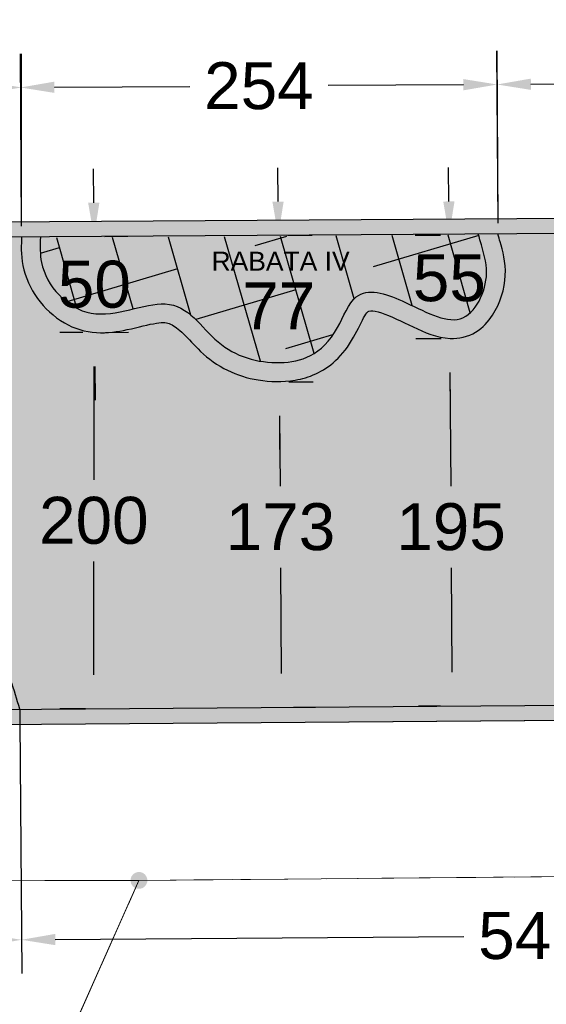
# Model space of a CAD drawing. Extents: x 5491056 to 5491224, y 5912897 to 5913097.
# Tile 8 of 16: x 5491178.89 to 5491181.7, y 5913041.45 to 5913046.69. Entities that reach past the tile are written whole.
import ezdxf

# ---------------------------------------------------------------- set-up
doc = ezdxf.new("R2010")
doc.units = 0
doc.header["$PDSIZE"] = 0.75
doc.linetypes.add('PRZER1-1', pattern=[1, 0.5, -0.5])
doc.linetypes.add('PRZER3-1', pattern=[2, 1.5, -0.5])
doc.layers.get('0').update_dxf_attribs({"linetype": 'CONTINUOUS'})
doc.layers.get('Defpoints').update_dxf_attribs({"linetype": 'CONTINUOUS'})
for name, color, linetype in [('AK_nawierzchnie', 18, 'CONTINUOUS'), ('AK_pomocnicza', 7, 'CONTINUOUS'), ('AK_wymiary', 7, 'CONTINUOUS')]:
    doc.layers.add(name, color=color, linetype=linetype)
for name, color, linetype, lineweight in [('GEPPGD', 7, 'CONTINUOUS', 18), ('GESDZI', 7, 'CONTINUOUS', 18), ('GESKKL', 82, 'CONTINUOUS', 18), ('GESUZY', 96, 'CONTINUOUS', 18)]:
    doc.layers.add(name, color=color, linetype=linetype, lineweight=lineweight)
doc.layers.get('0').off()
doc.styles.add('Arial', font='arial.ttf')
doc.styles.get("Standard").update_dxf_attribs({"font": 'txt.shx'})
doc.dimstyles.new('ARIAL', dxfattribs={"dimtxt": 0.35, "dimasz": 0.18, "dimexe": 0.18, "dimexo": 0.0625, "dimgap": 0.09000000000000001, "dimtad": 0, "dimtih": 1, "dimtoh": 1, "dimdec": 4, "dimzin": 0, "dimdsep": 46, "dimtxsty": 'Arial', "dimcen": 0.09000000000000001, "dimadec": 0, "dimazin": 0, "dimtfac": 1, "dimtdec": 4, "dimtofl": 0, "dimtmove": 0, "dimatfit": 3, "dimfxl": 1, "dimtolj": 1, "dimtzin": 0, "dimarcsym": 0})

# ---------------------------------------------------------------- blocks, each defined once
blk = doc.blocks.new('D_GEPPGD1_2')
blk.add_hatch(color=0).paths.add_polyline_path([(0, -0.045), (0.013906, -0.042798), (0.02645, -0.036406), (0.036406, -0.02645), (0.042798, -0.013906), (0.045, 0), (0.042798, 0.013906), (0.036406, 0.02645), (0.02645, 0.036406), (0.013906, 0.042798), (0, 0.045), (-0.013906, 0.042798), (-0.02645, 0.036406), (-0.036406, 0.02645), (-0.042798, 0.013906), (-0.045, 0), (-0.042798, -0.013906), (-0.036406, -0.02645), (-0.02645, -0.036406), (-0.013906, -0.042798)])
blk = doc.blocks.new('4')
at = {"layer": 'AK_pomocnicza', "linetype": 'Continuous', "lineweight": -3, "true_color": 0xc7c8ca, "transparency": 33554597}
h = blk.add_hatch(color=9, dxfattribs=at)
h.dxf.hatch_style = 1
edge = h.paths.add_edge_path()
edge.add_spline(control_points=[(5491201.616356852, 5912994.484477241), (5491201.6195783, 5912994.484383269), (5491201.62281751, 5912994.484314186), (5491201.676024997, 5912994.483594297), (5491201.723256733, 5912994.487833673), (5491201.770500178, 5912994.485105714), (5491201.781422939, 5912994.482232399), (5491201.786307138, 5912994.480221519), (5491201.787235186, 5912994.480534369), (5491201.798335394, 5912994.461118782), (5491201.805247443, 5912994.441752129), (5491201.819300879, 5912994.366944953), (5491201.821305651, 5912994.298778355), (5491201.829543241, 5912994.165046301), (5491201.833493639, 5912994.096793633), (5491201.884217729, 5912993.989319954), (5491201.91875575, 5912993.949480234), (5491201.998109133, 5912993.903836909), (5491202.040208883, 5912993.894060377), (5491202.158735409, 5912993.88471924), (5491202.234284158, 5912993.900825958), (5491202.365255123, 5912993.962924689), (5491202.408855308, 5912994.007345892), (5491202.45300027, 5912994.050808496), (5491202.4614382, 5912994.058755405), (5491202.475237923, 5912994.071681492)], knot_values=[2.175183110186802, 2.175183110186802, 2.175183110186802, 2.175183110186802, 2.181360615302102, 2.181360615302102, 2.276102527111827, 2.276102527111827, 2.327030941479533, 2.327030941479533, 2.40026300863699, 2.40026300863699, 2.473495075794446, 2.473495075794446, 2.615523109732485, 2.615523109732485, 2.757551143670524, 2.757551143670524, 2.840503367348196, 2.840503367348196, 2.923455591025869, 2.923455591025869, 3.080850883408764, 3.080850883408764, 3.238246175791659, 3.238246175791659, 3.279734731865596, 3.279734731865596, 3.279734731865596, 3.279734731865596], degree=3, periodic=0)
edge.add_line((5491202.475237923, 5912994.071681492), (5491202.424712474, 5912994.163266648))
edge.add_spline(control_points=[(5491202.424712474, 5912994.163266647), (5491202.41014885, 5912994.147873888), (5491202.358102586, 5912994.100212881), (5491202.265895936, 5912993.99019262), (5491201.916042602, 5912993.959384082), (5491201.932952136, 5912994.322537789), (5491201.882893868, 5912994.61013394), (5491201.672464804, 5912994.580622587), (5491201.594461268, 5912994.585455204), (5491201.577831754, 5912994.587409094)], knot_values=[2.142100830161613, 2.142100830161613, 2.142100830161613, 2.142100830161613, 2.16739825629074, 2.354185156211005, 2.635376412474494, 2.905195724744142, 3.11374494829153, 3.256869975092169, 3.298617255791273, 3.298617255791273, 3.298617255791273, 3.298617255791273], degree=3, periodic=0)
edge.add_spline(control_points=[(5491201.577831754, 5912994.587409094), (5491201.439983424, 5912994.603605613), (5491201.279215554, 5912994.776525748), (5491201.211123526, 5912995.106622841), (5491201.4210294, 5912995.43688276), (5491200.975497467, 5912995.741050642), (5491201.105685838, 5912996.103283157), (5491201.255626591, 5912996.181357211), (5491201.300940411, 5912996.203940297)], knot_values=[0.01751422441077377, 0.01751422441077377, 0.01751422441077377, 0.01751422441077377, 0.3635732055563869, 0.8104282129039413, 1.252006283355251, 1.635718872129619, 2.013668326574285, 2.142100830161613, 2.142100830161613, 2.142100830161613, 2.142100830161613], degree=3, periodic=0)
edge.add_line((5491201.300940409, 5912996.203940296), (5491201.252937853, 5912996.291585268))
edge.add_spline(control_points=[(5491201.252937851, 5912996.291585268), (5491201.217949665, 5912996.274458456), (5491201.169704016, 5912996.251185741), (5491201.073745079, 5912996.171683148), (5491201.034260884, 5912996.119150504), (5491200.978242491, 5912996.003307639), (5491200.96123597, 5912995.939377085), (5491200.957744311, 5912995.814601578), (5491200.970136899, 5912995.751943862), (5491201.020413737, 5912995.645244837), (5491201.054299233, 5912995.601534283), (5491201.12765, 5912995.515371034), (5491201.167269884, 5912995.474678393), (5491201.215726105, 5912995.410279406), (5491201.221012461, 5912995.394903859), (5491201.224763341, 5912995.351941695), (5491201.22040817, 5912995.323572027), (5491201.200089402, 5912995.252723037), (5491201.184534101, 5912995.211421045), (5491201.156692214, 5912995.109974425), (5491201.148797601, 5912995.048867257), (5491201.153730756, 5912994.933299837), (5491201.165243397, 5912994.876575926), (5491201.205747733, 5912994.76159595), (5491201.233898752, 5912994.70496796), (5491201.321454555, 5912994.591719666), (5491201.385310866, 5912994.537819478), (5491201.514592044, 5912994.494404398), (5491201.563042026, 5912994.486032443), (5491201.616356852, 5912994.484477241)], knot_values=[0.007442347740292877, 0.007442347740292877, 0.007442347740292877, 0.007442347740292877, 0.1429131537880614, 0.1429131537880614, 0.2858263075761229, 0.2858263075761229, 0.4287394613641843, 0.4287394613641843, 0.5558646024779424, 0.5558646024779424, 0.6829897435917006, 0.6829897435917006, 0.8395631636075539, 0.8395631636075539, 0.9961365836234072, 0.9961365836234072, 1.15271000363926, 1.15271000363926, 1.309283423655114, 1.309283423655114, 1.489433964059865, 1.489433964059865, 1.669584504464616, 1.669584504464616, 1.871265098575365, 1.871265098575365, 2.072945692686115, 2.072945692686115, 2.175183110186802, 2.175183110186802, 2.175183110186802, 2.175183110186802], degree=3, periodic=0)
at = {"layer": 'AK_pomocnicza', "linetype": 'Continuous', "lineweight": -3, "transparency": 33554597}
h = blk.add_hatch(color=253, dxfattribs=at)
h.dxf.hatch_style = 1
edge = h.paths.add_edge_path()
edge.add_spline(control_points=[(5491201.300940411, 5912996.203940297), (5491201.255626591, 5912996.181357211), (5491201.105685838, 5912996.103283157), (5491200.975497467, 5912995.741050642), (5491201.4210294, 5912995.43688276), (5491201.211123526, 5912995.106622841), (5491201.279215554, 5912994.776525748), (5491201.439983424, 5912994.603605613), (5491201.577831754, 5912994.587409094)], knot_values=[0.01751422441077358, 0.01751422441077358, 0.01751422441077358, 0.01751422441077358, 0.1459467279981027, 0.5238961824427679, 0.907608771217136, 1.349186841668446, 1.796041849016, 2.142100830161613, 2.142100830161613, 2.142100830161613, 2.142100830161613], degree=3, periodic=0)
edge.add_spline(control_points=[(5491201.577831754, 5912994.587409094), (5491201.594461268, 5912994.585455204), (5491201.672464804, 5912994.580622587), (5491201.882893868, 5912994.61013394), (5491201.932952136, 5912994.322537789), (5491201.916042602, 5912993.959384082), (5491202.265895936, 5912993.99019262), (5491202.358102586, 5912994.100212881), (5491202.41014885, 5912994.147873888), (5491202.424712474, 5912994.163266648)], knot_values=[2.142100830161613, 2.142100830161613, 2.142100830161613, 2.142100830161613, 2.183848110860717, 2.326973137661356, 2.535522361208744, 2.805341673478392, 3.086532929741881, 3.273319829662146, 3.298617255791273, 3.298617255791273, 3.298617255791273, 3.298617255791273], degree=3, periodic=0)
edge.add_line((5491202.424712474, 5912994.163266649), (5491201.300940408, 5912996.203940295))
at = {"layer": 'AK_pomocnicza', "linetype": 'Continuous', "lineweight": -3}
h = blk.add_hatch(dxfattribs=at)
h.set_pattern_fill('ANSI38', color=253, scale=0.09)
h.set_pattern_definition([(45, (5491201.698108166, 5912995.08046197), (-0.202055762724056, 0.202055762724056), []), (135, (5491201.698108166, 5912995.08046197), (-0.6061672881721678, 0.202055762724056), [0.714375, -0.428625])])
edge = h.paths.add_edge_path()
edge.add_spline(control_points=[(5491201.296593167, 5912996.201539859), (5491201.255626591, 5912996.181357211), (5491201.105685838, 5912996.103283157), (5491200.975497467, 5912995.741050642), (5491201.4210294, 5912995.43688276), (5491201.211123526, 5912995.106622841), (5491201.279215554, 5912994.776525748), (5491201.439983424, 5912994.603605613), (5491201.577831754, 5912994.587409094)], knot_values=[0.01751422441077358, 0.01751422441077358, 0.01751422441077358, 0.01751422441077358, 0.1459467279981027, 0.5238961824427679, 0.907608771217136, 1.349186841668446, 1.796041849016, 2.142100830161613, 2.142100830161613, 2.142100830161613, 2.142100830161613], degree=3, periodic=0)
edge.add_spline(control_points=[(5491201.577831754, 5912994.587409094), (5491201.594461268, 5912994.585455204), (5491201.672464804, 5912994.580622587), (5491201.882893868, 5912994.61013394), (5491201.932952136, 5912994.322537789), (5491201.916042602, 5912993.959384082), (5491202.265895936, 5912993.99019262), (5491202.358102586, 5912994.100212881), (5491202.41014885, 5912994.147873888), (5491202.420718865, 5912994.15896228)], knot_values=[2.142100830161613, 2.142100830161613, 2.142100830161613, 2.142100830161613, 2.183848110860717, 2.326973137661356, 2.535522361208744, 2.805341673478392, 3.086532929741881, 3.273319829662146, 3.298617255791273, 3.298617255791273, 3.298617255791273, 3.298617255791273], degree=3, periodic=0)
edge.add_line((5491202.420718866, 5912994.158962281), (5491201.296593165, 5912996.201539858))
at = {"layer": 'AK_pomocnicza', "color": 7, "linetype": 'Continuous', "lineweight": 0}
blk.add_line((5491202.475237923, 5912994.071681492), (5491201.252932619, 5912996.291594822), dxfattribs=at)
at = {"layer": 'AK_pomocnicza', "linetype": 'Continuous', "lineweight": -3}
for points, knots in [([(5491199.038252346, 5912995.101776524), (5491199.116481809, 5912995.176930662), (5491199.323758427, 5912995.376317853), (5491199.082785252, 5912995.800611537), (5491199.267429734, 5912996.158209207), (5491199.46956747, 5912996.44327386), (5491199.414526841, 5912996.923318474), (5491198.700160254, 5912996.999617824), (5491199.107067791, 5912997.707033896), (5491198.585958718, 5912997.889024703), (5491198.743501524, 5912998.212552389), (5491198.694845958, 5912998.430648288), (5491198.632382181, 5912998.479773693), (5491198.618974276, 5912998.490318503)], [0.0004613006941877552, 0.0004613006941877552, 0.0004613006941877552, 0.0004613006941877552, 0.3001557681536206, 0.7953559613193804, 1.166203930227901, 1.437934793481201, 1.852438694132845, 2.331266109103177, 2.985748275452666, 3.238476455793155, 3.623125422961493, 3.808265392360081, 3.858867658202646, 3.858867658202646, 3.858867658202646, 3.858867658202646]), ([(5491201.252932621, 5912996.291594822), (5491201.217949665, 5912996.274458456), (5491201.169704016, 5912996.251185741), (5491201.073745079, 5912996.171683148), (5491201.034260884, 5912996.119150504), (5491200.978242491, 5912996.003307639), (5491200.96123597, 5912995.939377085), (5491200.957744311, 5912995.814601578), (5491200.970136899, 5912995.751943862), (5491201.020413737, 5912995.645244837), (5491201.054299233, 5912995.601534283), (5491201.12765, 5912995.515371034), (5491201.167269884, 5912995.474678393), (5491201.215726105, 5912995.410279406), (5491201.221012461, 5912995.394903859), (5491201.224763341, 5912995.351941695), (5491201.22040817, 5912995.323572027), (5491201.200089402, 5912995.252723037), (5491201.184534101, 5912995.211421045), (5491201.156692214, 5912995.109974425), (5491201.148797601, 5912995.048867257), (5491201.153730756, 5912994.933299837), (5491201.165243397, 5912994.876575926), (5491201.205747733, 5912994.76159595), (5491201.233898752, 5912994.70496796), (5491201.321454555, 5912994.591719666), (5491201.385310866, 5912994.537819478), (5491201.517219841, 5912994.493521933), (5491201.568915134, 5912994.485043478), (5491201.676024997, 5912994.483594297), (5491201.723256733, 5912994.487833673), (5491201.770500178, 5912994.485105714), (5491201.781422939, 5912994.482232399), (5491201.786307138, 5912994.480221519), (5491201.787235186, 5912994.480534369), (5491201.798335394, 5912994.461118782), (5491201.805247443, 5912994.441752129), (5491201.819300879, 5912994.366944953), (5491201.821305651, 5912994.298778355), (5491201.829543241, 5912994.165046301), (5491201.833493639, 5912994.096793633), (5491201.884217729, 5912993.989319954), (5491201.91875575, 5912993.949480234), (5491201.998109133, 5912993.903836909), (5491202.040208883, 5912993.894060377), (5491202.158735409, 5912993.88471924), (5491202.234284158, 5912993.900825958), (5491202.365255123, 5912993.962924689), (5491202.408855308, 5912994.007345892), (5491202.453042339, 5912994.050849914), (5491202.461515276, 5912994.058827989), (5491202.475237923, 5912994.071681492)], [0.007442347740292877, 0.007442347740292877, 0.007442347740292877, 0.007442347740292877, 0.1429131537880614, 0.1429131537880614, 0.2858263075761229, 0.2858263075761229, 0.4287394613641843, 0.4287394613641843, 0.5558646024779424, 0.5558646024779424, 0.6829897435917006, 0.6829897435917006, 0.8395631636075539, 0.8395631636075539, 0.9961365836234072, 0.9961365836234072, 1.15271000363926, 1.15271000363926, 1.309283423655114, 1.309283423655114, 1.489433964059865, 1.489433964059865, 1.669584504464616, 1.669584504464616, 1.871265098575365, 1.871265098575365, 2.072945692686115, 2.072945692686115, 2.181360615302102, 2.181360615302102, 2.276102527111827, 2.276102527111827, 2.327030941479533, 2.327030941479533, 2.40026300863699, 2.40026300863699, 2.473495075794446, 2.473495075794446, 2.615523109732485, 2.615523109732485, 2.757551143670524, 2.757551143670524, 2.840503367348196, 2.840503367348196, 2.923455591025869, 2.923455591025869, 3.080850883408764, 3.080850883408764, 3.238246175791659, 3.238246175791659, 3.2799242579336, 3.2799242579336, 3.2799242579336, 3.2799242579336]), ([(5491201.301129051, 5912996.204034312), (5491201.25565078, 5912996.181369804), (5491201.105691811, 5912996.10329978), (5491200.975497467, 5912995.741050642), (5491201.4210294, 5912995.43688276), (5491201.211123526, 5912995.106622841), (5491201.281518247, 5912994.765362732), (5491201.487368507, 5912994.554663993), (5491201.882893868, 5912994.61013394), (5491201.932952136, 5912994.322537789), (5491201.916042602, 5912993.959384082), (5491202.265895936, 5912993.99019262), (5491202.35813017, 5912994.100245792), (5491202.410221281, 5912994.147940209), (5491202.424712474, 5912994.163266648)], [0.0174733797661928, 0.0174733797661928, 0.0174733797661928, 0.0174733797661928, 0.1459467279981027, 0.5238961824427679, 0.907608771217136, 1.349186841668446, 1.796041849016, 2.183848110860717, 2.326973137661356, 2.535522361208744, 2.805341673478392, 3.086532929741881, 3.273319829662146, 3.298764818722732, 3.298764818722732, 3.298764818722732, 3.298764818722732])]:
    blk.add_open_spline(points, degree=3, knots=knots, dxfattribs=at)
blk = doc.blocks.new('*D81')
at = {"layer": 'AK_pomocnicza', "color": 0, "linetype": 'Continuous', "lineweight": -2, "transparency": 16777216}
for p, q in [((5491181.439015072, 5913045.611163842), (5491181.432103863, 5913046.52949671)), ((5491185.565268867, 5913045.64221729), (5491185.558357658, 5913046.560550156)), ((5491181.613453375, 5913046.350856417), (5491183.090755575, 5913046.361974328)), ((5491185.379717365, 5913046.379200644), (5491183.833173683, 5913046.367561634))]:
    blk.add_line(p, q, dxfattribs=at)
at = {"layer": 'AK_pomocnicza', "color": 0, "linetype": 'Continuous', "lineweight": -3, "transparency": 16777216}
for points in [[(5491185.379491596, 5913046.409199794), (5491185.379943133, 5913046.349201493), (5491185.559712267, 5913046.380555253)], [(5491181.613227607, 5913046.380855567), (5491181.613679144, 5913046.320857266), (5491181.433458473, 5913046.349501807)]]:
    blk.add_solid(points, dxfattribs=at)
at = {"layer": 'Defpoints', "color": 0, "linetype": 'Continuous', "lineweight": -3, "transparency": 16777216}
for p in [(5491181.433458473, 5913046.349501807), (5491185.565739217, 5913045.57971906), (5491181.439485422, 5913045.548665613)]:
    blk.add_point(p, dxfattribs=at)
at = {"layer": 'AK_pomocnicza', "color": 0, "linetype": 'Continuous', "lineweight": -3, "transparency": 16777216, "insert": (5491183.461964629, 5913046.364767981), "char_height": 0.35, "attachment_point": 5, "style": 'Arial'}
blk.add_mtext('\\A1;{\\fArial|b0|i0|c238|p34;\\H0.71429x;413}', dxfattribs=at)
blk = doc.blocks.new('*D82')
at = {"layer": 'AK_pomocnicza', "color": 0, "linetype": 'Continuous', "lineweight": -2, "transparency": 16777216}
for p, q in [((5491184.33616225, 5913043.003292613), (5491184.346513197, 5913041.658955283)), ((5491178.894603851, 5913042.961394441), (5491178.904954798, 5913041.617057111)), ((5491179.083563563, 5913041.798437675), (5491181.257233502, 5913041.815174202)), ((5491184.165132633, 5913041.837564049), (5491181.991462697, 5913041.820827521))]:
    blk.add_line(p, q, dxfattribs=at)
at = {"layer": 'AK_pomocnicza', "color": 0, "linetype": 'Continuous', "lineweight": -3, "transparency": 16777216}
for points in [[(5491184.164901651, 5913041.86756316), (5491184.165363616, 5913041.807564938), (5491184.345127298, 5913041.838949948)], [(5491179.083332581, 5913041.828436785), (5491179.083794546, 5913041.768438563), (5491178.903568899, 5913041.797051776)]]:
    blk.add_solid(points, dxfattribs=at)
at = {"layer": 'Defpoints', "color": 0, "linetype": 'Continuous', "lineweight": -3, "transparency": 16777216}
for p in [(5491184.335681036, 5913043.06579076), (5491178.894122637, 5913043.023892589), (5491184.345127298, 5913041.838949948)]:
    blk.add_point(p, dxfattribs=at)
at = {"layer": 'AK_pomocnicza', "color": 0, "linetype": 'Continuous', "lineweight": -3, "transparency": 16777216, "insert": (5491181.624348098, 5913041.818000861), "char_height": 0.25, "attachment_point": 5, "style": 'Arial'}
blk.add_mtext('\\A1;545', dxfattribs=at)
blk = doc.blocks.new('*D84')
at = {"layer": 'AK_pomocnicza', "color": 0, "linetype": 'Continuous', "lineweight": -2, "transparency": 16777216}
for p, q in [((5491178.903591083, 5913045.595258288), (5491178.897830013, 5913046.513598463)), ((5491181.439093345, 5913045.611164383), (5491181.433332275, 5913046.529504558)), ((5491179.078955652, 5913046.334731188), (5491179.798913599, 5913046.339247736)), ((5491181.254464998, 5913046.348378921), (5491180.53450705, 5913046.343862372))]:
    blk.add_line(p, q, dxfattribs=at)
at = {"layer": 'AK_pomocnicza', "color": 0, "linetype": 'Continuous', "lineweight": -3, "transparency": 16777216}
for points in [[(5491179.078767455, 5913046.364730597), (5491179.079143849, 5913046.304731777), (5491178.898959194, 5913046.333602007)], [(5491181.254276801, 5913046.378378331), (5491181.254653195, 5913046.31837951), (5491181.434461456, 5913046.349508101)]]:
    blk.add_solid(points, dxfattribs=at)
at = {"layer": 'Defpoints', "color": 0, "linetype": 'Continuous', "lineweight": -3, "transparency": 16777216}
for p in [(5491178.898959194, 5913046.333602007), (5491178.90398316, 5913045.532759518), (5491181.439485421, 5913045.548665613)]:
    blk.add_point(p, dxfattribs=at)
at = {"layer": 'AK_pomocnicza', "color": 0, "linetype": 'Continuous', "lineweight": -3, "transparency": 16777216, "insert": (5491180.166710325, 5913046.341555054), "char_height": 0.25, "attachment_point": 5, "style": 'Arial'}
blk.add_mtext('\\A1;254', dxfattribs=at)
blk = doc.blocks.new('*D86')
at = {"layer": 'AK_pomocnicza', "color": 0, "linetype": 'Continuous', "lineweight": -2, "transparency": 16777216}
for p, q in [((5491176.440824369, 5913045.595259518), (5491176.440824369, 5913046.513602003)), ((5491178.90398316, 5913045.595259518), (5491178.90398316, 5913046.513602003)), ((5491176.620824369, 5913046.333602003), (5491177.303157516, 5913046.333602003)), ((5491178.72398316, 5913046.333602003), (5491178.041650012, 5913046.333602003))]:
    blk.add_line(p, q, dxfattribs=at)
at = {"layer": 'AK_pomocnicza', "color": 0, "linetype": 'Continuous', "lineweight": -3, "transparency": 16777216}
for points in [[(5491176.620824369, 5913046.363602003), (5491176.620824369, 5913046.303602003), (5491176.440824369, 5913046.333602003)], [(5491178.72398316, 5913046.363602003), (5491178.72398316, 5913046.303602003), (5491178.90398316, 5913046.333602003)]]:
    blk.add_solid(points, dxfattribs=at)
at = {"layer": 'Defpoints', "color": 0, "linetype": 'Continuous', "lineweight": -3, "transparency": 16777216}
for p in [(5491176.440824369, 5913046.333602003), (5491176.440824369, 5913045.532759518), (5491178.90398316, 5913045.532759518)]:
    blk.add_point(p, dxfattribs=at)
at = {"layer": 'AK_pomocnicza', "color": 0, "linetype": 'Continuous', "lineweight": -3, "transparency": 16777216, "insert": (5491177.672403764, 5913046.333602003), "char_height": 0.25, "attachment_point": 5, "style": 'Arial'}
blk.add_mtext('\\A1;245', dxfattribs=at)
blk = doc.blocks.new('*D88')
at = {"layer": 'AK_pomocnicza', "color": 0, "linetype": 'Continuous', "lineweight": -2, "transparency": 16777216}
for p, q in [((5491177.562085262, 5913042.951443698), (5491177.572124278, 5913041.607104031)), ((5491178.894589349, 5913042.96139433), (5491178.904628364, 5913041.617054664)), ((5491178.723289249, 5913041.795705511), (5491178.591442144, 5913041.794720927)), ((5491177.750775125, 5913041.788443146), (5491177.882622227, 5913041.78942773))]:
    blk.add_line(p, q, dxfattribs=at)
at = {"layer": 'AK_pomocnicza', "color": 0, "linetype": 'Continuous', "lineweight": -3, "transparency": 16777216}
for points in [[(5491177.750551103, 5913041.81844231), (5491177.750999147, 5913041.758443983), (5491177.570780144, 5913041.787099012)], [(5491178.723065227, 5913041.825704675), (5491178.723513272, 5913041.765706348), (5491178.90328423, 5913041.797049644)]]:
    blk.add_solid(points, dxfattribs=at)
at = {"layer": 'Defpoints', "color": 0, "linetype": 'Continuous', "lineweight": -3, "transparency": 16777216}
for p in [(5491177.561618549, 5913043.013941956), (5491178.894122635, 5913043.023892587), (5491177.570780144, 5913041.787099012)]:
    blk.add_point(p, dxfattribs=at)
at = {"layer": 'AK_pomocnicza', "color": 0, "linetype": 'Continuous', "lineweight": -3, "transparency": 16777216, "insert": (5491178.237032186, 5913041.792074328), "char_height": 0.25, "attachment_point": 5, "style": 'Arial'}
blk.add_mtext('\\A1;133', dxfattribs=at)
blk = doc.blocks.new('*D96')
at = {"layer": 'AK_pomocnicza', "color": 0, "linetype": 'Continuous', "lineweight": -2, "transparency": 16777216}
for p, q in [((5491179.288117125, 5913045.720343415), (5491179.286822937, 5913045.900338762)), ((5491179.347282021, 5913045.540764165), (5491179.469406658, 5913045.541642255)), ((5491179.350957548, 5913045.029572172), (5491179.473082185, 5913045.030450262)), ((5491179.294381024, 5913044.849160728), (5491179.295675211, 5913044.66916538))]:
    blk.add_line(p, q, dxfattribs=at)
at = {"layer": 'AK_pomocnicza', "color": 0, "linetype": 'Continuous', "lineweight": -3, "transparency": 16777216}
for points in [[(5491179.318116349, 5913045.720559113), (5491179.258117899, 5913045.720127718), (5491179.289411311, 5913045.540348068)], [(5491179.324380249, 5913044.849376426), (5491179.264381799, 5913044.848945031), (5491179.293086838, 5913045.029156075)]]:
    blk.add_solid(points, dxfattribs=at)
at = {"layer": 'Defpoints', "color": 0, "linetype": 'Continuous', "lineweight": -3, "transparency": 16777216}
for p in [(5491179.284783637, 5913045.540314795), (5491179.289411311, 5913045.540348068), (5491179.288459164, 5913045.029122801)]:
    blk.add_point(p, dxfattribs=at)
at = {"layer": 'AK_pomocnicza', "color": 0, "linetype": 'Continuous', "lineweight": -3, "transparency": 16777216, "insert": (5491179.291249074, 5913045.284752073), "char_height": 0.35, "attachment_point": 5, "style": 'Arial'}
blk.add_mtext('\\A1;{\\H0.71429x;50}', dxfattribs=at)
blk = doc.blocks.new('*D97')
at = {"layer": 'AK_pomocnicza', "color": 0, "linetype": 'Continuous', "lineweight": -2, "transparency": 16777216}
for p, q in [((5491180.268375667, 5913045.726492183), (5491180.267246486, 5913045.906488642)), ((5491180.321012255, 5913045.54681885), (5491180.449501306, 5913045.547624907)), ((5491180.325906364, 5913044.766676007), (5491180.454395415, 5913044.767482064)), ((5491180.275528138, 5913044.586356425), (5491180.276657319, 5913044.406359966))]:
    blk.add_line(p, q, dxfattribs=at)
at = {"layer": 'AK_pomocnicza', "color": 0, "linetype": 'Continuous', "lineweight": -3, "transparency": 16777216}
for points in [[(5491180.298375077, 5913045.72668038), (5491180.238376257, 5913045.726303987), (5491180.269504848, 5913045.546495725)], [(5491180.305527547, 5913044.586544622), (5491180.245528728, 5913044.586168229), (5491180.274398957, 5913044.766352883)]]:
    blk.add_solid(points, dxfattribs=at)
at = {"layer": 'Defpoints', "color": 0, "linetype": 'Continuous', "lineweight": -3, "transparency": 16777216}
for p in [(5491180.258513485, 5913045.546426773), (5491180.269504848, 5913045.546495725), (5491180.263407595, 5913044.76628393)]:
    blk.add_point(p, dxfattribs=at)
at = {"layer": 'AK_pomocnicza', "color": 0, "linetype": 'Continuous', "lineweight": -3, "transparency": 16777216, "insert": (5491180.271862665, 5913045.17064909), "char_height": 0.35, "attachment_point": 5, "style": 'Arial'}
blk.add_mtext('\\A1;{\\H0.71429x;77}', dxfattribs=at)
blk = doc.blocks.new('*D98')
at = {"layer": 'AK_pomocnicza', "color": 0, "linetype": 'Continuous', "lineweight": -2, "transparency": 16777216}
for p, q in [((5491181.177178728, 5913045.726868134), (5491181.176061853, 5913045.906864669)), ((5491181.13239271, 5913045.546586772), (5491180.99829907, 5913045.545754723)), ((5491181.135806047, 5913044.996490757), (5491181.001712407, 5913044.995658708)), ((5491181.182825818, 5913044.816779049), (5491181.183942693, 5913044.636782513))]:
    blk.add_line(p, q, dxfattribs=at)
at = {"layer": 'AK_pomocnicza', "color": 0, "linetype": 'Continuous', "lineweight": -3, "transparency": 16777216}
for points in [[(5491181.207178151, 5913045.72705428), (5491181.147179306, 5913045.726681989), (5491181.178295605, 5913045.546871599)], [(5491181.212825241, 5913044.816965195), (5491181.152826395, 5913044.816592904), (5491181.181708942, 5913044.996775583)]]:
    blk.add_solid(points, dxfattribs=at)
at = {"layer": 'Defpoints', "color": 0, "linetype": 'Continuous', "lineweight": -3, "transparency": 16777216}
for p in [(5491181.178295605, 5913045.546871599), (5491181.194891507, 5913045.546974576), (5491181.198304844, 5913044.996878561)]:
    blk.add_point(p, dxfattribs=at)
at = {"layer": 'AK_pomocnicza', "color": 0, "linetype": 'Continuous', "lineweight": -3, "transparency": 16777216, "insert": (5491181.179707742, 5913045.31929049), "char_height": 0.35, "attachment_point": 5, "style": 'Arial'}
blk.add_mtext('\\A1;{\\H0.71429x;55}', dxfattribs=at)
blk = doc.blocks.new('*D108')
at = {"layer": 'AK_pomocnicza', "color": 0, "linetype": 'Continuous', "lineweight": -2, "transparency": 16777216}
for p, q in [((5491181.118976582, 5913044.996307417), (5491181.001295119, 5913044.995428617)), ((5491181.182634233, 5913044.816777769), (5491181.187151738, 5913044.211831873)), ((5491181.194550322, 5913043.221076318), (5491181.190402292, 5913043.776545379)), ((5491181.133580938, 5913043.040616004), (5491181.015899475, 5913043.039737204))]:
    blk.add_line(p, q, dxfattribs=at)
at = {"layer": 'AK_pomocnicza', "color": 0, "linetype": 'Continuous', "lineweight": -3, "transparency": 16777216}
for points in [[(5491181.212633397, 5913044.817001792), (5491181.15263507, 5913044.816553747), (5491181.181290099, 5913044.99677275)], [(5491181.224549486, 5913043.22130034), (5491181.164551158, 5913043.220852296), (5491181.195894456, 5913043.041081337)]]:
    blk.add_solid(points, dxfattribs=at)
at = {"layer": 'Defpoints', "color": 0, "linetype": 'Continuous', "lineweight": -3, "transparency": 16777216}
for p in [(5491181.181474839, 5913044.99677413), (5491181.195894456, 5913043.041081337), (5491181.196079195, 5913043.041082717)]:
    blk.add_point(p, dxfattribs=at)
at = {"layer": 'AK_pomocnicza', "color": 0, "linetype": 'Continuous', "lineweight": -3, "transparency": 16777216, "insert": (5491181.188777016, 5913043.994188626), "char_height": 0.25, "attachment_point": 5, "style": 'Arial'}
blk.add_mtext('\\A1;195', dxfattribs=at)
blk = doc.blocks.new('*D109')
at = {"layer": 'AK_pomocnicza', "color": 0, "linetype": 'Continuous', "lineweight": -2, "transparency": 16777216}
for p, q in [((5491180.337394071, 5913044.766822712), (5491180.455533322, 5913044.76770493)), ((5491180.276882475, 5913044.586365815), (5491180.279678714, 5913044.21191714)), ((5491180.287128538, 5913043.214300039), (5491180.282930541, 5913043.776460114)), ((5491180.350328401, 5913043.034766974), (5491180.468467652, 5913043.035649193))]:
    blk.add_line(p, q, dxfattribs=at)
at = {"layer": 'AK_pomocnicza', "color": 0, "linetype": 'Continuous', "lineweight": -3, "transparency": 16777216}
for points in [[(5491180.306881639, 5913044.586589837), (5491180.246883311, 5913044.586141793), (5491180.275538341, 5913044.766360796)], [(5491180.317127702, 5913043.214524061), (5491180.257129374, 5913043.214076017), (5491180.288472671, 5913043.034305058)]]:
    blk.add_solid(points, dxfattribs=at)
at = {"layer": 'Defpoints', "color": 0, "linetype": 'Continuous', "lineweight": -3, "transparency": 16777216}
for p in [(5491180.274895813, 5913044.766355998), (5491180.287830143, 5913043.03430026), (5491180.288472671, 5913043.034305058)]:
    blk.add_point(p, dxfattribs=at)
at = {"layer": 'AK_pomocnicza', "color": 0, "linetype": 'Continuous', "lineweight": -3, "transparency": 16777216, "insert": (5491180.28130463, 5913043.994188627), "char_height": 0.25, "attachment_point": 5, "style": 'Arial'}
blk.add_mtext('\\A1;173', dxfattribs=at)
blk = doc.blocks.new('*D110')
at = {"layer": 'AK_pomocnicza', "color": 0, "linetype": 'Continuous', "lineweight": -2, "transparency": 16777216}
for p, q in [((5491179.230223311, 5913045.029153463), (5491179.108459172, 5913045.029153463)), ((5491179.288459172, 5913044.849153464), (5491179.288459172, 5913044.245708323)), ((5491179.288459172, 5913043.206976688), (5491179.288459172, 5913043.810421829)), ((5491179.244619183, 5913043.026976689), (5491179.108459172, 5913043.026976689))]:
    blk.add_line(p, q, dxfattribs=at)
at = {"layer": 'AK_pomocnicza', "color": 0, "linetype": 'Continuous', "lineweight": -3, "transparency": 16777216}
for points in [[(5491179.258459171, 5913044.849153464), (5491179.318459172, 5913044.849153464), (5491179.288459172, 5913045.029153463)], [(5491179.258459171, 5913043.206976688), (5491179.318459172, 5913043.206976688), (5491179.288459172, 5913043.026976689)]]:
    blk.add_solid(points, dxfattribs=at)
at = {"layer": 'Defpoints', "color": 0, "linetype": 'Continuous', "lineweight": -3, "transparency": 16777216}
for p in [(5491179.292723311, 5913045.029153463), (5491179.288459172, 5913043.026976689), (5491179.307119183, 5913043.026976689)]:
    blk.add_point(p, dxfattribs=at)
at = {"layer": 'AK_pomocnicza', "color": 0, "linetype": 'Continuous', "lineweight": -3, "transparency": 16777216, "insert": (5491179.288459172, 5913044.028065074), "char_height": 0.25, "attachment_point": 5, "style": 'Arial'}
blk.add_mtext('\\A1;200', dxfattribs=at)

msp = doc.modelspace()

# ---------------------------------------------------------------- hatches: boundary and pattern name
at = {"layer": 'AK_nawierzchnie', "linetype": 'Continuous', "lineweight": -3, "true_color": 0xc7c8ca, "transparency": 33554534}
h = msp.add_hatch(color=9, dxfattribs=at)
h.dxf.hatch_style = 1
h.paths.add_polyline_path([(5491177.01336121, 5913069.5179371, -0.4197288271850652), (5491177.4499732, 5913069.928789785), (5491179.078291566, 5913069.863975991), (5491180.012584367, 5913069.819048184, 0.4142135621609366), (5491180.536023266, 5913070.294455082), (5491180.622457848, 5913072.091898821), (5491175.914167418, 5913072.320726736), (5491175.710743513, 5913062.668098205), (5491175.789246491, 5913062.664279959), (5491175.990202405, 5913072.236936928), (5491180.538709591, 5913072.015874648), (5491180.456116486, 5913070.298316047, -0.4142264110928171), (5491180.016426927, 5913069.898955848), (5491179.082134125, 5913069.943883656), (5491177.45313559, 5913070.008727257, 0.4197173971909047), (5491176.933378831, 5913069.519616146), (5491176.78844657, 5913062.615680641), (5491176.868382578, 5913062.611792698)])
h.paths.add_polyline_path([(5491176.520806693, 5913046.054806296), (5491176.868382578, 5913062.611792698), (5491176.78844657, 5913062.615680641), (5491176.440824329, 5913046.056486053, 0.405666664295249), (5491177.016184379, 5913045.526086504), (5491184.702868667, 5913045.57430777), (5491184.713515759, 5913045.654369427), (5491177.014532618, 5913045.606062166, -0.4018117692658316)])
h = msp.add_hatch(color=9, dxfattribs=at)
h.dxf.hatch_style = 1
h.paths.add_polyline_path([(5491175.492418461, 5913044.799856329), (5491175.427276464, 5913044.741220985, 0.2930659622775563), (5491177.562215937, 5913042.933944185), (5491184.358486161, 5913042.984696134), (5491184.369135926, 5913043.064777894), (5491177.561618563, 5913043.013941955, -0.2952682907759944)])
h.paths.add_polyline_path([(5491175.789246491, 5913062.664279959), (5491175.710743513, 5913062.668098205), (5491175.340976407, 5913045.122350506, 0.037757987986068), (5491175.427276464, 5913044.741220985), (5491175.492418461, 5913044.799856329, -0.03269310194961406), (5491175.420958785, 5913045.120671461)])
at = {"layer": 'AK_nawierzchnie', "linetype": 'Continuous', "lineweight": -3, "true_color": 0xdfd1bd, "transparency": 33554534}
h = msp.add_hatch(color=254, dxfattribs=at)
h.dxf.hatch_style = 1
h.paths.add_polyline_path([(5491176.78844657, 5913062.615680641), (5491175.789246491, 5913062.664279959), (5491175.420958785, 5913045.120671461, 0.03269310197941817), (5491175.492418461, 5913044.799856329), (5491176.550807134, 5913045.752528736, -0.14699928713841), (5491176.440824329, 5913046.056486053)])
h.paths.add_polyline_path([(5491177.016184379, 5913045.526086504, -0.2441104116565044), (5491176.550807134, 5913045.752528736), (5491175.492418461, 5913044.799856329, 0.2952682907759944), (5491177.561618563, 5913043.013941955), (5491184.369135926, 5913043.064777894), (5491184.702868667, 5913045.57430777)])

# ---------------------------------------------------------------- linework, layer by layer
at = {"layer": 'AK_nawierzchnie', "color": 18, "linetype": 'Continuous', "lineweight": -3, "true_color": 0x000000}
for p, q in [((5491190.557405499, 5913045.691036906), (5491176.995101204, 5913045.605940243)), ((5491190.557907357, 5913045.611038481), (5491176.994024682, 5913045.525947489)), ((5491177.561618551, 5913043.013941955), (5491190.565154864, 5913043.111047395)), ((5491177.562215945, 5913042.933944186), (5491190.565752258, 5913043.031049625))]:
    msp.add_line(p, q, dxfattribs=at)
at = {"layer": 'AK_nawierzchnie', "color": 18, "linetype": 'Continuous', "lineweight": 0}
msp.add_line((5491177.652234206, 5913042.934616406), (5491184.387886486, 5913042.984915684), dxfattribs=at)
at = {"layer": 'AK_wymiary', "color": 18, "linetype": 'Continuous', "lineweight": -3, "true_color": 0x000000}
msp.add_line((5491178.894122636, 5913043.023892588), (5491178.89472003, 5913042.943894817), dxfattribs=at)
at = {"layer": 'GESDZI', "color": 251, "linetype": 'Continuous', "lineweight": 13, "true_color": 0x636466, "elevation": 10.22, "flags": 128}
for points in [[(5491170.929074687, 5913022.80376322), (5491179.528435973, 5913042.11311124), (5491173.774203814, 5913042.116615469), (5491174.414549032, 5913072.392897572), (5491162.677047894, 5913073.04739513), (5491154.833236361, 5913025.577724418)], [(5491206.075950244, 5913021.780004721), (5491186.579208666, 5913029.83736261), (5491192.320725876, 5913042.228951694), (5491179.528435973, 5913042.11311124), (5491170.929074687, 5913022.80376322)]]:
    msp.add_lwpolyline(points, dxfattribs=at)
at = {"layer": 'GESDZI', "color": 251, "linetype": 'Continuous', "lineweight": 18, "true_color": 0x636466, "elevation": 10.22}
msp.add_lwpolyline([(5491202.497021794, 5913071.042481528), (5491174.414549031, 5913072.392897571), (5491173.774203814, 5913042.116615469), (5491179.528435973, 5913042.11311124), (5491192.320725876, 5913042.228951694), (5491205.521347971, 5913070.892644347)], close=True, dxfattribs=at)
at = {"layer": 'GESKKL', "color": 252, "linetype": 'PRZER3-1', "lineweight": 13, "true_color": 0x939598, "elevation": 10.06}
for points in [[(5491170.929074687, 5913022.80376322), (5491179.528435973, 5913042.11311124), (5491173.774203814, 5913042.116615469), (5491174.414549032, 5913072.392897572), (5491162.677047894, 5913073.04739513), (5491154.833236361, 5913025.577724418)], [(5491182.665231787, 5913020.760209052), (5491186.579208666, 5913029.83736261), (5491192.320725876, 5913042.228951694), (5491179.528435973, 5913042.11311124), (5491170.929074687, 5913022.80376322)]]:
    msp.add_lwpolyline(points, dxfattribs=at)
at = {"layer": 'GESUZY', "color": 252, "linetype": 'PRZER1-1', "lineweight": 13, "true_color": 0x939598, "elevation": 10.08}
for points in [[(5491170.929074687, 5913022.80376322), (5491179.528435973, 5913042.11311124), (5491173.774203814, 5913042.116615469), (5491174.414549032, 5913072.392897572), (5491162.677047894, 5913073.04739513), (5491154.833236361, 5913025.577724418)], [(5491182.665231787, 5913020.760209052), (5491186.579208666, 5913029.83736261), (5491192.320725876, 5913042.228951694), (5491179.528435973, 5913042.11311124), (5491170.929074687, 5913022.80376322)]]:
    msp.add_lwpolyline(points, dxfattribs=at)
at = {"layer": 'GESUZY', "color": 252, "linetype": 'PRZER1-1', "lineweight": 18, "true_color": 0x939598, "elevation": 10.08}
msp.add_lwpolyline([(5491202.497021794, 5913071.042481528), (5491174.414549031, 5913072.392897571), (5491173.774203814, 5913042.116615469), (5491179.528435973, 5913042.11311124), (5491192.320725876, 5913042.228951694), (5491205.521347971, 5913070.892644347)], close=True, dxfattribs=at)

# ---------------------------------------------------------------- block references
at = {"layer": 'AK_pomocnicza', "linetype": 'Continuous', "lineweight": -3, "rotation": 61.5294752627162}
msp.add_blockref('4', (8071380.137139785, -1732827.724221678), dxfattribs=at)
at = {"layer": 'GEPPGD', "color": 252, "linetype": 'Continuous', "lineweight": 18, "true_color": 0x939598, "rotation": 61.5294752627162}
msp.add_blockref('D_GEPPGD1_2', (5491179.528435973, 5913042.11311124, 10.24), dxfattribs=at)

# ---------------------------------------------------------------- texts
at = {"layer": 'AK_pomocnicza', "color": 18, "linetype": 'Continuous', "lineweight": -3, "true_color": 0x000000, "insert": (5491179.914849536, 5913045.459555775), "char_height": 0.1006607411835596, "attachment_point": 1}
msp.add_mtext_dynamic_manual_height_columns('{\\fArial|b0|i0|c238|p34;RABATA IV}', width=0.8435232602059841, gutter_width=0.503303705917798, heights=[0], dxfattribs=at)

# ---------------------------------------------------------------- dimensions: what is measured, and where the dimension line sits
at = {"layer": 'AK_pomocnicza', "color": 18, "linetype": 'Continuous', "lineweight": -3, "true_color": 0x000000}
for base, p1, p2, angle, text, picture, middle in [((5491181.433458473, 5913046.349501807), (5491185.565739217, 5913045.579719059), (5491181.439485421, 5913045.548665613), 180.43118962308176, '{\\fArial|b0|i0|c238|p34;\\H0.71429x;413}', '*D81', (5491183.461964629, 5913046.364767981)), ((5491179.289411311, 5913045.540348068), (5491179.288459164, 5913045.029122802), (5491179.284783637, 5913045.540314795), 90.41195588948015, '{\\H0.71429x;50}', '*D96', (5491179.291249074, 5913045.284752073)), ((5491181.178295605, 5913045.546871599), (5491181.198304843, 5913044.996878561), (5491181.194891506, 5913045.546974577), 90.35551486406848, '{\\H0.71429x;55}', '*D98', (5491181.179707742, 5913045.31929049))]:
    dim = msp.add_linear_dim(base=base, p1=p1, p2=p2, angle=angle, text=text, dimstyle='ARIAL', dxfattribs=at)
    dim.commit()
    dim.dimension.update_dxf_attribs({"geometry": picture, "text_midpoint": middle, "dimtype": 161})
dim = msp.add_linear_dim(base=(5491176.440824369, 5913046.333602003), p1=(5491178.90398316, 5913045.532759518), p2=(5491176.440824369, 5913045.532759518), text='245', dimstyle='ARIAL', override={"dimtxt": 0.25}, dxfattribs=at)
dim.commit()
dim.dimension.update_dxf_attribs({"geometry": '*D86', "text_midpoint": (5491177.672403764, 5913046.333602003)})
for p1, p2, distance, text, picture, middle in [((5491181.439485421, 5913045.548665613), (5491178.903983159, 5913045.532759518), -0.8008582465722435, '254', '*D84', (5491180.166710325, 5913046.341555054)), ((5491178.894122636, 5913043.023892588), (5491184.335681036, 5913043.065790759), -1.2268771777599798, '545', '*D82', (5491181.624348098, 5913041.818000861)), ((5491178.894122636, 5913043.023892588), (5491177.56161855, 5913043.013941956), 1.2268771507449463, '133', '*D88', (5491178.237032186, 5913041.792074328))]:
    dim = msp.add_aligned_dim(p1=p1, p2=p2, distance=distance, text=text, dimstyle='ARIAL', override={"dimtxt": 0.25}, dxfattribs=at)
    dim.commit()
    dim.dimension.update_dxf_attribs({"geometry": picture, "text_midpoint": middle})
for base, p1, p2, angle, text, override, picture, middle in [((5491180.269504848, 5913045.546495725), (5491180.263407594, 5913044.76628393), (5491180.258513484, 5913045.546426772), 90.35943178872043, '{\\H0.71429x;77}', {"dimdec": 2}, '*D97', (5491180.271862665, 5913045.17064909)), ((5491181.195894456, 5913043.041081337), (5491181.18147484, 5913044.996774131), (5491181.196079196, 5913043.041082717), 270.4278550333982, '195', {"dimtxt": 0.25}, '*D108', (5491181.188777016, 5913043.994188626)), ((5491180.288472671, 5913043.034305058), (5491180.274895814, 5913044.766356), (5491180.287830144, 5913043.034300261), 270.42785501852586, '173', {"dimtxt": 0.25}, '*D109', (5491180.28130463, 5913043.994188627))]:
    dim = msp.add_linear_dim(base=base, p1=p1, p2=p2, angle=angle, text=text, dimstyle='ARIAL', override=override, dxfattribs=at)
    dim.commit()
    dim.dimension.update_dxf_attribs({"geometry": picture, "text_midpoint": middle, "dimtype": 161})
dim = msp.add_linear_dim(base=(5491179.288459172, 5913043.026976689), p1=(5491179.292723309, 5913045.029153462), p2=(5491179.307119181, 5913043.026976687), angle=90, text='200', dimstyle='ARIAL', override={"dimtxt": 0.25}, dxfattribs=at)
dim.commit()
dim.dimension.update_dxf_attribs({"geometry": '*D110', "text_midpoint": (5491179.288459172, 5913044.028065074)})

doc.saveas('drawing.dxf')
